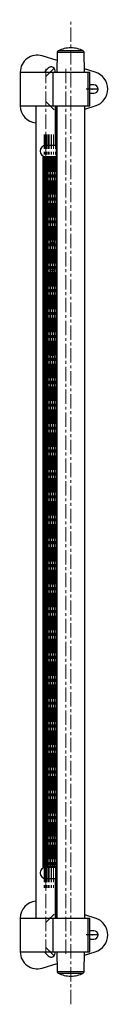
# Model space of a CAD drawing. Header units: millimetres. Extents: x 58 to 204, y 41 to 204.
# Tile 2 of 2: x 58 to 66, y 117 to 204. Entities that reach past the tile are written whole.
import ezdxf

# ---------------------------------------------------------------- set-up
doc = ezdxf.new("R2010")
doc.units = ezdxf.units.MM
doc.header["$PDSIZE"] = -1
doc.linetypes.add('CENTERX2', pattern=[20.32, 12.7, -2.54, 2.54, -2.54])
doc.layers.add('FORMAT', color=7, linetype='Continuous')

msp = doc.modelspace()

# ---------------------------------------------------------------- linework, layer by layer
at = {"color": 7, "linetype": 'Continuous', "lineweight": 25}
for p, q in [((61.607, 200.725), (60.28, 201.132)), ((61.619, 201.451), (61.589, 199.698)), ((64.042, 199.698), (64.011, 201.451)), ((60.806, 200.051), (60.594, 199.838)), ((64.99, 199.687), (64.037, 199.979)), ((58.34, 199.698), (58.34, 196.698)), ((58.34, 199.698), (61.252, 199.698)), ((61.252, 196.698), (61.252, 199.698)), ((61.252, 199.698), (64.363, 199.698)), ((64.363, 196.698), (64.363, 199.698)), ((64.363, 199.698), (64.502, 199.698)), ((64.502, 196.698), (64.502, 199.698)), ((64.565, 198.573), (64.502, 198.568)), ((64.865, 198.573), (64.565, 198.573)), ((64.502, 197.829), (64.565, 197.823)), ((64.565, 197.823), (64.865, 197.823)), ((58.34, 196.698), (61.252, 196.698)), ((59.715, 196.698), (59.715, 124.698)), ((61.252, 196.698), (64.363, 196.698)), ((61.465, 193.198), (61.465, 196.698)), ((61.515, 196.698), (61.515, 124.698)), ((61.565, 196.698), (61.565, 124.698)), ((64.065, 196.426), (64.99, 196.71)), ((64.065, 124.698), (64.065, 196.698)), ((64.363, 196.698), (64.502, 196.698)), ((61.465, 195.628), (61.515, 195.643)), ((60.591, 193.198), (60.59, 193.198)), ((61.515, 193.198), (60.591, 193.198)), ((60.592, 193.198), (60.592, 193.198)), ((60.348, 192.168), (60.348, 129.228)), ((60.365, 192.168), (60.348, 192.168)), ((60.365, 192.168), (60.365, 129.228)), ((60.401, 192.168), (60.365, 192.168)), ((60.401, 192.168), (60.401, 129.228)), ((60.457, 192.168), (60.401, 192.168)), ((60.457, 192.168), (60.457, 129.228)), ((60.531, 192.168), (60.457, 192.168)), ((60.531, 192.168), (60.531, 129.228)), ((60.624, 192.168), (60.531, 192.168)), ((60.59, 192.198), (60.591, 192.198)), ((60.591, 192.198), (61.515, 192.198)), ((60.592, 192.198), (60.592, 192.198)), ((61.515, 192.193), (60.592, 192.193)), ((60.624, 192.168), (60.624, 129.228)), ((60.736, 192.168), (60.624, 192.168)), ((60.736, 192.168), (60.736, 129.228)), ((60.867, 192.168), (60.736, 192.168)), ((60.867, 192.168), (60.867, 129.228)), ((61.016, 192.168), (60.867, 192.168)), ((61.016, 192.168), (61.016, 129.228)), ((61.185, 192.168), (61.016, 192.168)), ((61.185, 192.168), (61.185, 129.228)), ((61.369, 192.168), (61.185, 192.168)), ((61.373, 192.168), (61.373, 129.228)), ((61.515, 192.168), (61.373, 192.168)), ((61.465, 192.193), (61.465, 192.198)), ((60.365, 129.228), (60.348, 129.228)), ((60.401, 129.228), (60.365, 129.228)), ((60.457, 129.228), (60.401, 129.228)), ((60.531, 129.228), (60.457, 129.228)), ((60.624, 129.228), (60.531, 129.228)), ((60.592, 129.203), (61.515, 129.203)), ((60.592, 129.203), (60.592, 129.203)), ((60.736, 129.228), (60.624, 129.228)), ((60.867, 129.228), (60.736, 129.228)), ((61.016, 129.228), (60.867, 129.228)), ((61.185, 129.228), (61.016, 129.228)), ((61.369, 129.228), (61.185, 129.228)), ((61.515, 129.228), (61.373, 129.228)), ((61.465, 129.198), (61.465, 129.203)), ((60.59, 129.198), (60.591, 129.198)), ((61.515, 129.198), (60.591, 129.198)), ((60.592, 129.198), (60.592, 129.198)), ((60.591, 128.198), (60.59, 128.198)), ((60.591, 128.198), (61.515, 128.198)), ((60.592, 128.198), (60.592, 128.198)), ((61.465, 124.698), (61.465, 128.198)), ((61.515, 125.753), (61.465, 125.769)), ((64.99, 124.687), (64.065, 124.97)), ((58.34, 124.698), (58.34, 121.698)), ((58.34, 124.698), (61.252, 124.698)), ((61.252, 121.698), (61.252, 124.698)), ((61.252, 124.698), (64.363, 124.698)), ((64.363, 121.698), (64.363, 124.698)), ((64.363, 124.698), (64.502, 124.698)), ((64.502, 121.698), (64.502, 124.698)), ((64.565, 123.573), (64.502, 123.568)), ((64.865, 123.573), (64.565, 123.573)), ((64.502, 122.829), (64.565, 122.823)), ((64.565, 122.823), (64.865, 122.823)), ((58.34, 121.698), (61.252, 121.698)), ((60.594, 121.558), (60.806, 121.346)), ((61.252, 121.698), (64.363, 121.698)), ((61.589, 121.698), (61.619, 119.946)), ((64.011, 119.946), (64.042, 121.698)), ((64.037, 121.417), (64.99, 121.71)), ((64.363, 121.698), (64.502, 121.698)), ((60.28, 120.264), (61.607, 120.671))]:
    msp.add_line(p, q, dxfattribs=at)
at = {"color": 8, "linetype": 'Continuous', "lineweight": 25}
for p, q in [((62.815, 201.451), (61.619, 201.451)), ((62.815, 201.582), (61.701, 201.582)), ((63.929, 201.582), (62.815, 201.582)), ((64.011, 201.451), (62.815, 201.451)), ((61.619, 119.946), (62.815, 119.946)), ((61.701, 119.814), (62.815, 119.814)), ((62.815, 119.946), (64.011, 119.946)), ((62.815, 119.814), (63.929, 119.814))]:
    msp.add_line(p, q, dxfattribs=at)
at = {"color": 7, "linetype": 'CENTERX2'}
for p, q in [((60.594, 199.308), (61.336, 200.051)), ((65.24, 198.198), (64.19, 198.198)), ((61.336, 196.346), (60.594, 197.088)), ((60.594, 124.308), (61.336, 125.051)), ((65.24, 123.198), (64.19, 123.198)), ((61.336, 121.346), (60.594, 122.088))]:
    msp.add_line(p, q, dxfattribs=at)
at = {"color": 7, "linetype": 'Continuous', "lineweight": 25, "flags": 128}
for points in [[(60.594, 199.838), (60.542, 199.773), (60.506, 199.698)], [(60.526, 192.168), (60.553, 192.185), (60.59, 192.193)], [(60.526, 129.228), (60.553, 129.212), (60.59, 129.203)], [(60.506, 121.698), (60.542, 121.624), (60.594, 121.558)]]:
    msp.add_lwpolyline(points, dxfattribs=at)
at = {"color": 7, "linetype": 'Continuous', "lineweight": 25}
for centre, radius, start, end in [((62.815, 199.386), 2.463, 90, 116.88702), ((62.815, 199.386), 2.463, 63.11298, 90), ((59.84, 199.698), 1.5, 72.93629, 180), ((61.769, 201.448), 0.15, 116.88702, 179), ((63.861, 201.448), 0.15, 1, 63.11298), ((61.071, 199.785), 0.375, 346.56441, 135), ((64.533, 198.198), 1.557, 287.06371, 72.93629), ((64.865, 198.198), 0.375, 270, 90), ((59.84, 196.698), 1.5, 180, 265.21981), ((60.592, 192.698), 0.5, 90.25367, 269.74633), ((60.592, 128.698), 0.5, 90.25367, 269.74633), ((59.84, 124.698), 1.5, 94.78019, 180), ((64.533, 123.198), 1.557, 287.06371, 72.93629), ((64.865, 123.198), 0.375, 270, 90), ((59.84, 121.698), 1.5, 180, 287.06371), ((61.071, 121.611), 0.375, 225, 13.43559), ((61.769, 119.948), 0.15, 181, 243.11298), ((62.815, 122.011), 2.463, 243.11298, 270), ((62.815, 122.011), 2.463, 270, 296.88702), ((63.861, 119.948), 0.15, 296.88702, 359)]:
    msp.add_arc(centre, radius, start, end, dxfattribs=at)
for points, knots in [([(61.185, 192.037), (61.183, 192.039), (61.177, 192.048), (61.17, 192.069), (61.166, 192.096), (61.171, 192.125), (61.18, 192.144), (61.185, 192.15), (61.185, 192.151)], [0, 0, 0, 0, 0.090573, 0.294749, 0.516766, 0.753049, 0.988086, 1, 1, 1, 1]), ([(61.373, 192.015), (61.369, 192.018), (61.361, 192.025), (61.348, 192.044), (61.339, 192.068), (61.336, 192.096), (61.341, 192.125), (61.353, 192.15), (61.363, 192.163), (61.368, 192.167), (61.369, 192.168)], [0, 0, 0, 0, 0.124196, 0.257013, 0.390447, 0.535535, 0.68994, 0.843525, 0.97514, 1, 1, 1, 1]), ([(61.185, 189.536), (61.182, 189.541), (61.175, 189.552), (61.168, 189.576), (61.167, 189.604), (61.173, 189.631), (61.182, 189.644), (61.185, 189.65)], [0, 0, 0, 0, 0.144718, 0.353979, 0.58215, 0.821128, 1, 1, 1, 1]), ([(61.373, 189.515), (61.372, 189.515), (61.369, 189.518), (61.358, 189.529), (61.346, 189.55), (61.337, 189.575), (61.336, 189.603), (61.343, 189.632), (61.356, 189.655), (61.368, 189.668), (61.372, 189.671), (61.373, 189.672)], [0, 0, 0, 0, 0.015651, 0.150945, 0.276191, 0.405552, 0.546608, 0.694565, 0.838988, 0.970734, 1, 1, 1, 1]), ([(61.185, 187.036), (61.182, 187.041), (61.175, 187.052), (61.168, 187.076), (61.167, 187.104), (61.173, 187.131), (61.182, 187.144), (61.185, 187.15)], [0, 0, 0, 0, 0.144718, 0.353979, 0.58215, 0.821128, 1, 1, 1, 1]), ([(61.373, 187.015), (61.372, 187.015), (61.369, 187.018), (61.358, 187.029), (61.346, 187.05), (61.337, 187.075), (61.336, 187.103), (61.343, 187.132), (61.356, 187.155), (61.368, 187.168), (61.372, 187.171), (61.373, 187.172)], [0, 0, 0, 0, 0.015651, 0.150945, 0.276191, 0.405552, 0.546608, 0.694565, 0.838988, 0.970734, 1, 1, 1, 1]), ([(61.185, 184.536), (61.182, 184.541), (61.175, 184.552), (61.168, 184.576), (61.167, 184.604), (61.173, 184.631), (61.182, 184.644), (61.185, 184.65)], [0, 0, 0, 0, 0.144718, 0.353979, 0.58215, 0.821128, 1, 1, 1, 1]), ([(61.373, 184.515), (61.372, 184.515), (61.369, 184.518), (61.358, 184.529), (61.346, 184.55), (61.337, 184.575), (61.336, 184.603), (61.343, 184.632), (61.356, 184.655), (61.368, 184.668), (61.372, 184.671), (61.373, 184.672)], [0, 0, 0, 0, 0.015651, 0.150945, 0.276191, 0.405552, 0.546608, 0.694565, 0.838988, 0.970734, 1, 1, 1, 1]), ([(61.185, 182.036), (61.182, 182.041), (61.175, 182.052), (61.168, 182.076), (61.167, 182.104), (61.173, 182.131), (61.182, 182.144), (61.185, 182.15)], [0, 0, 0, 0, 0.144718, 0.353979, 0.58215, 0.821128, 1, 1, 1, 1]), ([(61.373, 182.015), (61.372, 182.015), (61.369, 182.018), (61.358, 182.029), (61.346, 182.05), (61.337, 182.075), (61.336, 182.103), (61.343, 182.132), (61.356, 182.155), (61.368, 182.168), (61.372, 182.171), (61.373, 182.172)], [0, 0, 0, 0, 0.015651, 0.150945, 0.276191, 0.405552, 0.546608, 0.694565, 0.838988, 0.970734, 1, 1, 1, 1]), ([(61.185, 179.536), (61.182, 179.541), (61.175, 179.552), (61.168, 179.576), (61.167, 179.604), (61.173, 179.631), (61.182, 179.644), (61.185, 179.65)], [0, 0, 0, 0, 0.144718, 0.353979, 0.58215, 0.821128, 1, 1, 1, 1]), ([(61.373, 179.515), (61.372, 179.515), (61.369, 179.518), (61.358, 179.529), (61.346, 179.55), (61.337, 179.575), (61.336, 179.603), (61.343, 179.632), (61.356, 179.655), (61.368, 179.668), (61.372, 179.671), (61.373, 179.672)], [0, 0, 0, 0, 0.015651, 0.150945, 0.276191, 0.405552, 0.546608, 0.694565, 0.838988, 0.970734, 1, 1, 1, 1]), ([(61.185, 177.036), (61.182, 177.041), (61.175, 177.052), (61.168, 177.076), (61.167, 177.104), (61.173, 177.131), (61.182, 177.144), (61.185, 177.15)], [0, 0, 0, 0, 0.144718, 0.353979, 0.58215, 0.821128, 1, 1, 1, 1]), ([(61.373, 177.015), (61.372, 177.015), (61.369, 177.018), (61.358, 177.029), (61.346, 177.05), (61.337, 177.075), (61.336, 177.103), (61.343, 177.132), (61.356, 177.155), (61.368, 177.168), (61.372, 177.171), (61.373, 177.172)], [0, 0, 0, 0, 0.015651, 0.150945, 0.276191, 0.405552, 0.546608, 0.694565, 0.838988, 0.970734, 1, 1, 1, 1]), ([(61.185, 174.536), (61.182, 174.541), (61.175, 174.552), (61.168, 174.576), (61.167, 174.604), (61.173, 174.631), (61.182, 174.644), (61.185, 174.65)], [0, 0, 0, 0, 0.144718, 0.353979, 0.58215, 0.821128, 1, 1, 1, 1]), ([(61.373, 174.515), (61.372, 174.515), (61.369, 174.518), (61.358, 174.529), (61.346, 174.55), (61.337, 174.575), (61.336, 174.603), (61.343, 174.632), (61.356, 174.655), (61.368, 174.668), (61.372, 174.671), (61.373, 174.672)], [0, 0, 0, 0, 0.015651, 0.150945, 0.276191, 0.405552, 0.546608, 0.694565, 0.838988, 0.970734, 1, 1, 1, 1]), ([(61.185, 172.036), (61.182, 172.041), (61.175, 172.052), (61.168, 172.076), (61.167, 172.104), (61.173, 172.131), (61.182, 172.144), (61.185, 172.15)], [0, 0, 0, 0, 0.144718, 0.353979, 0.58215, 0.821128, 1, 1, 1, 1]), ([(61.373, 172.015), (61.372, 172.015), (61.369, 172.018), (61.358, 172.029), (61.346, 172.05), (61.337, 172.075), (61.336, 172.103), (61.343, 172.132), (61.356, 172.155), (61.368, 172.168), (61.372, 172.171), (61.373, 172.172)], [0, 0, 0, 0, 0.015651, 0.150945, 0.276191, 0.405552, 0.546608, 0.694565, 0.838988, 0.970734, 1, 1, 1, 1]), ([(61.185, 169.536), (61.182, 169.541), (61.175, 169.552), (61.168, 169.576), (61.167, 169.604), (61.173, 169.631), (61.182, 169.644), (61.185, 169.65)], [0, 0, 0, 0, 0.1447184, 0.3539787, 0.5821502, 0.8211282, 1, 1, 1, 1]), ([(61.373, 169.515), (61.372, 169.515), (61.369, 169.518), (61.358, 169.529), (61.346, 169.55), (61.337, 169.575), (61.336, 169.603), (61.343, 169.632), (61.356, 169.655), (61.368, 169.668), (61.372, 169.671), (61.373, 169.672)], [0, 0, 0, 0, 0.015651, 0.150945, 0.276191, 0.405552, 0.546608, 0.694565, 0.838988, 0.970734, 1, 1, 1, 1]), ([(61.185, 167.036), (61.182, 167.041), (61.175, 167.052), (61.168, 167.076), (61.167, 167.104), (61.173, 167.131), (61.182, 167.144), (61.185, 167.15)], [0, 0, 0, 0, 0.144718, 0.353979, 0.58215, 0.821128, 1, 1, 1, 1]), ([(61.373, 167.015), (61.372, 167.015), (61.369, 167.018), (61.358, 167.029), (61.346, 167.05), (61.337, 167.075), (61.336, 167.103), (61.343, 167.132), (61.356, 167.155), (61.368, 167.168), (61.372, 167.171), (61.373, 167.172)], [0, 0, 0, 0, 0.015651, 0.150945, 0.276191, 0.405552, 0.546608, 0.694565, 0.838988, 0.970734, 1, 1, 1, 1]), ([(61.185, 164.536), (61.182, 164.541), (61.175, 164.552), (61.168, 164.576), (61.167, 164.604), (61.173, 164.631), (61.182, 164.644), (61.185, 164.65)], [0, 0, 0, 0, 0.1447184, 0.3539787, 0.5821502, 0.8211282, 1, 1, 1, 1]), ([(61.373, 164.515), (61.372, 164.515), (61.369, 164.518), (61.358, 164.529), (61.346, 164.55), (61.337, 164.575), (61.336, 164.603), (61.343, 164.632), (61.356, 164.655), (61.368, 164.668), (61.372, 164.671), (61.373, 164.672)], [0, 0, 0, 0, 0.015651, 0.150945, 0.276191, 0.405552, 0.546608, 0.694565, 0.838988, 0.970734, 1, 1, 1, 1]), ([(61.185, 162.036), (61.182, 162.041), (61.175, 162.052), (61.168, 162.076), (61.167, 162.104), (61.173, 162.131), (61.182, 162.144), (61.185, 162.15)], [0, 0, 0, 0, 0.144718, 0.353979, 0.58215, 0.821128, 1, 1, 1, 1]), ([(61.373, 162.015), (61.372, 162.015), (61.369, 162.018), (61.358, 162.029), (61.346, 162.05), (61.337, 162.075), (61.336, 162.103), (61.343, 162.132), (61.356, 162.155), (61.368, 162.168), (61.372, 162.171), (61.373, 162.172)], [0, 0, 0, 0, 0.015651, 0.150945, 0.276191, 0.405552, 0.546608, 0.694565, 0.838988, 0.970734, 1, 1, 1, 1]), ([(61.185, 159.36), (61.182, 159.356), (61.175, 159.344), (61.168, 159.321), (61.167, 159.293), (61.173, 159.266), (61.182, 159.252), (61.185, 159.247)], [0, 0, 0, 0, 0.144718, 0.353979, 0.58215, 0.821128, 1, 1, 1, 1]), ([(61.373, 159.382), (61.372, 159.382), (61.369, 159.379), (61.358, 159.367), (61.346, 159.347), (61.337, 159.322), (61.336, 159.293), (61.343, 159.265), (61.356, 159.241), (61.368, 159.229), (61.372, 159.225), (61.373, 159.225)], [0, 0, 0, 0, 0.015651, 0.150945, 0.276191, 0.405552, 0.546608, 0.694565, 0.838988, 0.970734, 1, 1, 1, 1]), ([(61.185, 156.86), (61.182, 156.856), (61.175, 156.844), (61.168, 156.821), (61.167, 156.793), (61.173, 156.766), (61.182, 156.752), (61.185, 156.747)], [0, 0, 0, 0, 0.144718, 0.353979, 0.58215, 0.821128, 1, 1, 1, 1]), ([(61.373, 156.882), (61.372, 156.882), (61.369, 156.879), (61.358, 156.867), (61.346, 156.847), (61.337, 156.822), (61.336, 156.793), (61.343, 156.765), (61.356, 156.741), (61.368, 156.729), (61.372, 156.725), (61.373, 156.725)], [0, 0, 0, 0, 0.015651, 0.150945, 0.276191, 0.405552, 0.546608, 0.694565, 0.838988, 0.970734, 1, 1, 1, 1]), ([(61.185, 154.36), (61.182, 154.356), (61.175, 154.344), (61.168, 154.321), (61.167, 154.293), (61.173, 154.266), (61.182, 154.252), (61.185, 154.247)], [0, 0, 0, 0, 0.144718, 0.353979, 0.58215, 0.821128, 1, 1, 1, 1]), ([(61.373, 154.382), (61.372, 154.382), (61.369, 154.379), (61.358, 154.367), (61.346, 154.347), (61.337, 154.322), (61.336, 154.293), (61.343, 154.265), (61.356, 154.241), (61.368, 154.229), (61.372, 154.225), (61.373, 154.225)], [0, 0, 0, 0, 0.015651, 0.150945, 0.276191, 0.405552, 0.546608, 0.694565, 0.838988, 0.970734, 1, 1, 1, 1]), ([(61.185, 151.86), (61.182, 151.856), (61.175, 151.844), (61.168, 151.821), (61.167, 151.793), (61.173, 151.766), (61.182, 151.752), (61.185, 151.747)], [0, 0, 0, 0, 0.144718, 0.353979, 0.58215, 0.821128, 1, 1, 1, 1]), ([(61.373, 151.882), (61.372, 151.882), (61.369, 151.879), (61.358, 151.867), (61.346, 151.847), (61.337, 151.822), (61.336, 151.793), (61.343, 151.765), (61.356, 151.741), (61.368, 151.729), (61.372, 151.725), (61.373, 151.725)], [0, 0, 0, 0, 0.015651, 0.150945, 0.276191, 0.405552, 0.546608, 0.694565, 0.838988, 0.970734, 1, 1, 1, 1]), ([(61.185, 149.36), (61.182, 149.356), (61.175, 149.344), (61.168, 149.321), (61.167, 149.293), (61.173, 149.266), (61.182, 149.252), (61.185, 149.247)], [0, 0, 0, 0, 0.1447184, 0.3539787, 0.5821502, 0.8211282, 1, 1, 1, 1]), ([(61.373, 149.382), (61.372, 149.382), (61.369, 149.379), (61.358, 149.367), (61.346, 149.347), (61.337, 149.322), (61.336, 149.293), (61.343, 149.265), (61.356, 149.241), (61.368, 149.229), (61.372, 149.225), (61.373, 149.225)], [0, 0, 0, 0, 0.015651, 0.150945, 0.276191, 0.405552, 0.546608, 0.694565, 0.838988, 0.970734, 1, 1, 1, 1]), ([(61.185, 146.86), (61.182, 146.856), (61.175, 146.844), (61.168, 146.821), (61.167, 146.793), (61.173, 146.766), (61.182, 146.752), (61.185, 146.747)], [0, 0, 0, 0, 0.144718, 0.353979, 0.58215, 0.821128, 1, 1, 1, 1]), ([(61.373, 146.882), (61.372, 146.882), (61.369, 146.879), (61.358, 146.867), (61.346, 146.847), (61.337, 146.822), (61.336, 146.793), (61.343, 146.765), (61.356, 146.741), (61.368, 146.729), (61.372, 146.725), (61.373, 146.725)], [0, 0, 0, 0, 0.015651, 0.150945, 0.276191, 0.405552, 0.546608, 0.694565, 0.838988, 0.970734, 1, 1, 1, 1]), ([(61.185, 144.36), (61.182, 144.356), (61.175, 144.344), (61.168, 144.321), (61.167, 144.293), (61.173, 144.266), (61.182, 144.252), (61.185, 144.247)], [0, 0, 0, 0, 0.144718, 0.353979, 0.58215, 0.821128, 1, 1, 1, 1]), ([(61.373, 144.382), (61.372, 144.382), (61.369, 144.379), (61.358, 144.367), (61.346, 144.347), (61.337, 144.322), (61.336, 144.293), (61.343, 144.265), (61.356, 144.241), (61.368, 144.229), (61.372, 144.225), (61.373, 144.225)], [0, 0, 0, 0, 0.015651, 0.150945, 0.276191, 0.405552, 0.546608, 0.694565, 0.838988, 0.970734, 1, 1, 1, 1]), ([(61.185, 141.86), (61.182, 141.856), (61.175, 141.844), (61.168, 141.821), (61.167, 141.793), (61.173, 141.766), (61.182, 141.752), (61.185, 141.747)], [0, 0, 0, 0, 0.144718, 0.353979, 0.58215, 0.821128, 1, 1, 1, 1]), ([(61.373, 141.882), (61.372, 141.882), (61.369, 141.879), (61.358, 141.867), (61.346, 141.847), (61.337, 141.822), (61.336, 141.793), (61.343, 141.765), (61.356, 141.741), (61.368, 141.729), (61.372, 141.725), (61.373, 141.725)], [0, 0, 0, 0, 0.015651, 0.150945, 0.276191, 0.405552, 0.546608, 0.694565, 0.838988, 0.970734, 1, 1, 1, 1]), ([(61.185, 139.36), (61.182, 139.356), (61.175, 139.344), (61.168, 139.321), (61.167, 139.293), (61.173, 139.266), (61.182, 139.252), (61.185, 139.247)], [0, 0, 0, 0, 0.144718, 0.353979, 0.58215, 0.821128, 1, 1, 1, 1]), ([(61.373, 139.382), (61.372, 139.382), (61.369, 139.379), (61.358, 139.367), (61.346, 139.347), (61.337, 139.322), (61.336, 139.293), (61.343, 139.265), (61.356, 139.241), (61.368, 139.229), (61.372, 139.225), (61.373, 139.225)], [0, 0, 0, 0, 0.015651, 0.150945, 0.276191, 0.405552, 0.546608, 0.694565, 0.838988, 0.970734, 1, 1, 1, 1]), ([(61.185, 136.86), (61.182, 136.856), (61.175, 136.844), (61.168, 136.821), (61.167, 136.793), (61.173, 136.766), (61.182, 136.752), (61.185, 136.747)], [0, 0, 0, 0, 0.144718, 0.353979, 0.58215, 0.821128, 1, 1, 1, 1]), ([(61.373, 136.882), (61.372, 136.882), (61.369, 136.879), (61.358, 136.867), (61.346, 136.847), (61.337, 136.822), (61.336, 136.793), (61.343, 136.765), (61.356, 136.741), (61.368, 136.729), (61.372, 136.725), (61.373, 136.725)], [0, 0, 0, 0, 0.015651, 0.150945, 0.276191, 0.405552, 0.546608, 0.694565, 0.838988, 0.970734, 1, 1, 1, 1]), ([(61.185, 134.36), (61.182, 134.356), (61.175, 134.344), (61.168, 134.321), (61.167, 134.293), (61.173, 134.266), (61.182, 134.252), (61.185, 134.247)], [0, 0, 0, 0, 0.1447184, 0.3539787, 0.5821502, 0.8211282, 1, 1, 1, 1]), ([(61.373, 134.382), (61.372, 134.382), (61.369, 134.379), (61.358, 134.367), (61.346, 134.347), (61.337, 134.322), (61.336, 134.293), (61.343, 134.265), (61.356, 134.241), (61.368, 134.229), (61.372, 134.225), (61.373, 134.225)], [0, 0, 0, 0, 0.015651, 0.150945, 0.276191, 0.405552, 0.546608, 0.694565, 0.838988, 0.970734, 1, 1, 1, 1]), ([(61.185, 131.86), (61.182, 131.856), (61.175, 131.844), (61.168, 131.821), (61.167, 131.793), (61.173, 131.766), (61.182, 131.752), (61.185, 131.747)], [0, 0, 0, 0, 0.144718, 0.353979, 0.58215, 0.821128, 1, 1, 1, 1]), ([(61.373, 131.882), (61.372, 131.882), (61.369, 131.879), (61.358, 131.867), (61.346, 131.847), (61.337, 131.822), (61.336, 131.793), (61.343, 131.765), (61.356, 131.741), (61.368, 131.729), (61.372, 131.725), (61.373, 131.725)], [0, 0, 0, 0, 0.015651, 0.150945, 0.276191, 0.405552, 0.546608, 0.694565, 0.838988, 0.970734, 1, 1, 1, 1]), ([(61.185, 129.36), (61.183, 129.357), (61.177, 129.349), (61.17, 129.328), (61.166, 129.3), (61.171, 129.272), (61.18, 129.253), (61.185, 129.246), (61.185, 129.246)], [0, 0, 0, 0, 0.090573, 0.294749, 0.516766, 0.753049, 0.988086, 1, 1, 1, 1]), ([(61.373, 129.382), (61.369, 129.378), (61.361, 129.371), (61.348, 129.352), (61.339, 129.328), (61.336, 129.3), (61.341, 129.271), (61.353, 129.247), (61.363, 129.234), (61.368, 129.229), (61.369, 129.228)], [0, 0, 0, 0, 0.1241958, 0.2570133, 0.3904474, 0.535535, 0.6899398, 0.8435252, 0.9751402, 1, 1, 1, 1])]:
    msp.add_open_spline(points, degree=3, knots=knots, dxfattribs=at)
at = {"color": 7, "linetype": 'Continuous'}
for p in [(60.965, 199.679), (64.715, 198.198), (60.965, 196.717), (60.965, 124.679), (64.715, 123.198), (60.965, 121.717)]:
    msp.add_point(p, dxfattribs=at)
at = {"layer": 'FORMAT', "linetype": 'CENTERX2', "lineweight": 18, "ltscale": 0.1}
for p, q in [((62.815, 117.049), (62.815, 204.347)), ((60.59, 199.998), (60.59, 121.398)), ((62.39, 199.998), (62.39, 121.398)), ((60.448, 194.168), (60.448, 127.228)), ((60.465, 194.168), (60.465, 127.228)), ((60.501, 194.168), (60.501, 127.228)), ((60.557, 194.168), (60.557, 127.228)), ((60.631, 194.168), (60.631, 127.228)), ((60.724, 194.168), (60.724, 127.228)), ((60.836, 194.168), (60.836, 127.228)), ((60.967, 194.168), (60.967, 127.228)), ((61.116, 194.168), (61.116, 127.228)), ((61.285, 194.168), (61.285, 127.228)), ((61.473, 194.168), (61.473, 127.228))]:
    msp.add_line(p, q, dxfattribs=at)

doc.saveas('drawing.dxf')
